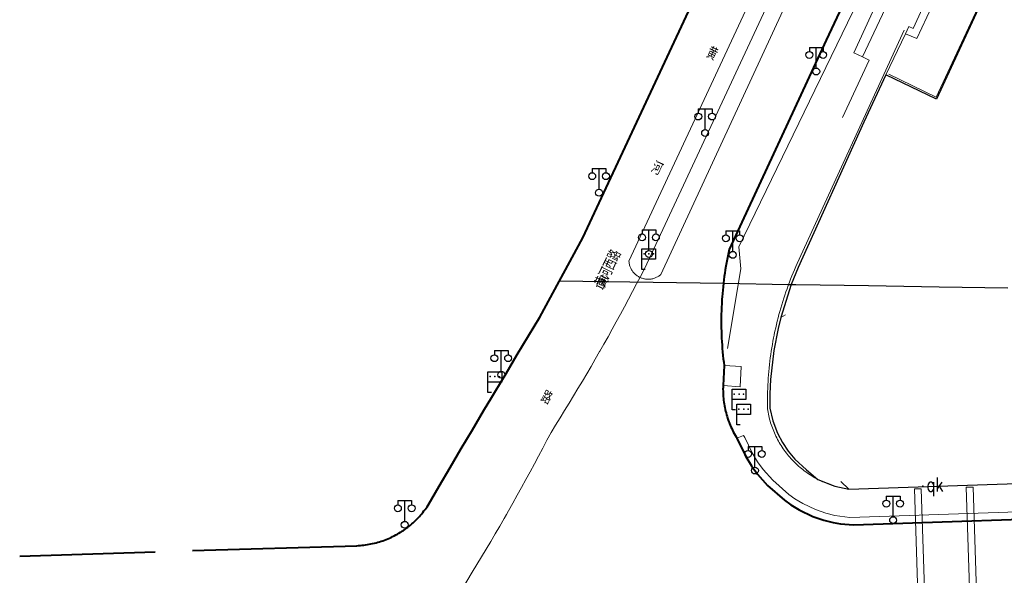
# Model space of a CAD drawing. Extents: x 39508475 to 39522402, y 3783947 to 3795549.
# Tile 224 of 256: x 39517695 to 39517838, y 3791662 to 3791742. Entities that reach past the tile are written whole.
import ezdxf
from ezdxf.enums import TextEntityAlignment as Align

# ---------------------------------------------------------------- set-up
doc = ezdxf.new("R2010")
doc.units = 0
doc.header["$PDSIZE"] = 0.2
doc.layers.get('0').update_dxf_attribs({"linetype": 'CONTINUOUS'})
for name, color, linetype in [('DLSS', 4, 'CONTINUOUS'), ('JCDL_DMX_F', 30, 'CONTINUOUS'), ('JCDL_JMDD_F', 231, 'CONTINUOUS'), ('JCDL_JMDX_F', 231, 'CONTINUOUS'), ('JCDL_JT_ZJ', 100, 'CONTINUOUS'), ('JCDL_ZBM', 3, 'CONTINUOUS'), ('SXSS', 5, 'CONTINUOUS'), ('zdh', 7, 'CONTINUOUS'), ('断面线', 2, 'CONTINUOUS')]:
    doc.layers.add(name, color=color, linetype=linetype)
for name, color, linetype, lineweight in [('JCDL_JMDX', 1, 'CONTINUOUS', 0), ('JCDL_ZBX', 3, 'CONTINUOUS', 0), ('TEXTL_ZJ', 7, 'CONTINUOUS', 0)]:
    doc.layers.add(name, color=color, linetype=linetype, lineweight=lineweight)
doc.styles.add('HZ', font='rs', dxfattribs={"width": 0.8, "bigfont": 'hztxt'})
doc.linetypes.add('10422', pattern='A,2,[150,AAA.SHX,S=1,R=0,X=0,Y=1],2,[177,AAA.SHX,S=1,R=0,X=0,Y=0.8],1e-09', length=4)
doc.linetypes.add('X19', pattern='A,4.5,[145,symbolx.shx,S=1,R=0,X=0,Y=1],4.5,-0.5,[146,symbolx.shx,S=1,R=0,X=0,Y=0],-0.5', length=10)
doc.linetypes.add('X35', pattern='A,2,[150,AAA.SHX,S=1,R=0,X=0,Y=1],2,[177,AAA.SHX,S=1,R=0,X=0,Y=0.8],1e-09', length=4)
doc.linetypes.add('X49', pattern='A,0,[5,symbolt.shx,S=1,R=0,X=0,Y=0],-10', length=10)
doc.linetypes.add('X7', pattern='A,6,-1.333,[149,symbolx.shx,S=0.25,R=0,X=0,Y=0],-1.333,[149,symbolx.shx,S=0.25,R=0,X=0,Y=0],-1.333', length=9.999)

# ---------------------------------------------------------------- blocks, each defined once
blk = doc.blocks.new('3521000')
at = {"color": 0}
for p, q in [((-1, 3.5), (1, 3.5)), ((0, 0.5), (0, 3.5))]:
    blk.add_line(p, q, dxfattribs=at)
at = {"color": 0, "linetype": 'Continuous', "flags": 128}
for points in [[(-1, 3.5), (-1, 2.9)], [(1, 3.5), (1, 2.9)]]:
    blk.add_lwpolyline(points, dxfattribs=at)
at = {"color": 0}
for centre in [(-1, 2.4), (1, 2.4), (0, 0)]:
    blk.add_circle(centre, 0.5, dxfattribs=at)
blk = doc.blocks.new('3812000')
at = {"color": 0, "linetype": 'Continuous'}
for p, q in [((0, 3), (2, 3)), ((0, 0), (0, 3)), ((2, 3), (2, 1.5)), ((2, 1.5), (0, 1.5)), ((0.5, 0), (0, 0))]:
    blk.add_line(p, q, dxfattribs=at)
for p in [(0.31, 2.28), (1.01, 2.28), (1.67, 2.27)]:
    blk.add_point(p, dxfattribs=at)

msp = doc.modelspace()

# ---------------------------------------------------------------- linework, layer by layer
at = {"layer": 'DLSS', "linetype": 'Continuous'}
for q in [(39517922.69856, 3791677.75862), (39517813.7803, 3791675.23276)]:
    msp.add_line((39517814.949, 3791674.14), q, dxfattribs=at)
at = {"layer": 'DLSS', "linetype": 'Continuous', "lineweight": 40}
for points in [[(39517750, 3791667.96099), (39517750.08584, 3791668.01554), (39517750.30025, 3791668.15785), (39517750.51181, 3791668.30437), (39517750.72042, 3791668.45506), (39517750.926, 3791668.60986), (39517751.12847, 3791668.76871), (39517751.32775, 3791668.93153), (39517751.52377, 3791669.09827), (39517751.71644, 3791669.26887), (39517751.90569, 3791669.44325), (39517752.09145, 3791669.62135), (39517752.27364, 3791669.8031), (39517752.4522, 3791669.98842), (39517752.62704, 3791670.17724), (39517752.79811, 3791670.3695), (39517752.96533, 3791670.5651), (39517753.12864, 3791670.76399), (39517753.28798, 3791670.96607), (39517753.44328, 3791671.17127), (39517753.59448, 3791671.37951), (39517753.74153, 3791671.5907), (39517753.884, 3791671.805), (39517755.48912, 3791674.54453), (39517757.09857, 3791677.28152), (39517758.71201, 3791680.01615), (39517760.32944, 3791682.74842), (39517761.95087, 3791685.47833), (39517763.149, 3791687.48901), (39517763.57627, 3791688.20586), (39517765.20566, 3791690.93103), (39517766.83902, 3791693.65381), (39517768.47636, 3791696.3742), (39517770.118, 3791699.092), (39517776.353, 3791710.609), (39517794.72375, 3791750)], [(39517816.67861, 3791750), (39517811.677, 3791739.28), (39517797.598, 3791708.91299), (39517797.49049, 3791708.42607), (39517797.38851, 3791707.93797), (39517797.29165, 3791707.44882), (39517797.19992, 3791706.95868), (39517797.11333, 3791706.4676), (39517797.0319, 3791705.97565), (39517796.95562, 3791705.48287), (39517796.88451, 3791704.98932), (39517796.81858, 3791704.49505), (39517796.75782, 3791704.00012), (39517796.70226, 3791703.50457), (39517796.6519, 3791703.00848), (39517796.60673, 3791702.51188), (39517796.56677, 3791702.01483), (39517796.54328, 3791701.68051), (39517796.53203, 3791701.5174), (39517796.50249, 3791701.01962), (39517796.47817, 3791700.52157), (39517796.45908, 3791700.02329), (39517796.4452, 3791699.52483), (39517796.43655, 3791699.02626), (39517796.43313, 3791698.52762), (39517796.43493, 3791698.02898), (39517796.44195, 3791697.53038), (39517796.4542, 3791697.03188), (39517796.47167, 3791696.53354), (39517796.49437, 3791696.03541), (39517796.52228, 3791695.53754), (39517796.5554, 3791695.04), (39517796.59374, 3791694.54282), (39517796.63729, 3791694.04608), (39517796.68604, 3791693.54982), (39517796.73998, 3791693.0541), (39517796.79912, 3791692.55897), (39517796.86387, 3791692.06455), (39517796.70401, 3791689.167), (39517796.69553, 3791688.89923), (39517796.69281, 3791688.63134), (39517796.69541, 3791688.36345), (39517796.70333, 3791688.09567), (39517796.71655, 3791687.82809), (39517796.73509, 3791687.56084), (39517796.75893, 3791687.294), (39517796.78806, 3791687.02768), (39517796.82247, 3791686.762), (39517796.86214, 3791686.49705), (39517796.90707, 3791686.23294), (39517796.95723, 3791685.96978), (39517797.0126, 3791685.70766), (39517797.07316, 3791685.4467), (39517797.1389, 3791685.18699), (39517797.20977, 3791684.92863), (39517797.28576, 3791684.67173), (39517797.36683, 3791684.41639), (39517797.45295, 3791684.16271), (39517797.54409, 3791683.91078), (39517797.58824, 3791683.79533), (39517797.64021, 3791683.66072), (39517797.74128, 3791683.41261), (39517797.84725, 3791683.16656), (39517797.95808, 3791682.92266), (39517798.07374, 3791682.68101), (39517798.19416, 3791682.4417), (39517798.31931, 3791682.20483), (39517798.44914, 3791681.97049), (39517798.5836, 3791681.73877), (39517798.723, 3791681.51)], [(39517798.723, 3791681.51), (39517800.004, 3791678.869), (39517800.84405, 3791677.51975), (39517801.71501, 3791676.331), (39517803.16623, 3791674.68516), (39517805.62666, 3791672.51488), (39517806.537, 3791671.852), (39517807.75724, 3791671.12508), (39517809.73899, 3791670.18801), (39517811.30781, 3791669.64909), (39517812.70147, 3791669.30529), (39517813.73529, 3791669.12738), (39517815.62876, 3791668.96471), (39517927.25911, 3791672.70785)], [(39517719.693, 3791665.22901), (39517743.544, 3791665.93201), (39517743.80103, 3791665.94462), (39517744.05773, 3791665.96275), (39517744.31403, 3791665.98596), (39517744.56981, 3791666.01425), (39517744.82498, 3791666.04761), (39517745.07944, 3791666.08601), (39517745.33309, 3791666.12946), (39517745.58583, 3791666.17792), (39517745.83756, 3791666.23138), (39517746.08818, 3791666.28983), (39517746.33759, 3791666.35323), (39517746.5857, 3791666.42156), (39517746.8324, 3791666.49479), (39517747.0776, 3791666.5729), (39517747.32121, 3791666.65586), (39517747.56312, 3791666.74363), (39517747.80325, 3791666.83618), (39517748.04149, 3791666.93347), (39517748.27776, 3791667.03546), (39517748.51196, 3791667.14212), (39517748.744, 3791667.25339), (39517748.97379, 3791667.36925), (39517748.98399, 3791667.37501), (39517749.20124, 3791667.48964), (39517749.42625, 3791667.61451), (39517749.64875, 3791667.74382), (39517749.86864, 3791667.87751), (39517750, 3791667.96099)], [(39517694.6106, 3791664.41331), (39517714.277, 3791665.035)]]:
    msp.add_lwpolyline(points, dxfattribs=at)
at = {"layer": 'DLSS', "linetype": 'X7', "lineweight": 0}
msp.add_lwpolyline([(39517804.57163, 3791747.4566), (39517785.28942, 3791706.11124), (39517784.72031, 3791705.00632), (39517784.14634, 3791703.90392), (39517783.5679, 3791702.80385), (39517782.98499, 3791701.70615), (39517782.39763, 3791700.61082), (39517781.80582, 3791699.51788), (39517781.20958, 3791698.42736), (39517780.60892, 3791697.33927), (39517780.00384, 3791696.25363), (39517779.39436, 3791695.17045), (39517778.80562, 3791694.13467), (39517778.78048, 3791694.08976), (39517778.16222, 3791693.01157), (39517777.53958, 3791691.9359), (39517776.91258, 3791690.86277), (39517776.28123, 3791689.7922), (39517775.64553, 3791688.7242), (39517775.0055, 3791687.65878), (39517774.36115, 3791686.59598), (39517773.71249, 3791685.5358), (39517773.05952, 3791684.47827), (39517772.40227, 3791683.4234), (39517771.74038, 3791682.37143), (39517771.14456, 3791681.22266), (39517770.54368, 3791680.07653), (39517769.93813, 3791678.93285), (39517769.32794, 3791677.79165), (39517768.7131, 3791676.65295), (39517768.09363, 3791675.51675), (39517767.46954, 3791674.38309), (39517766.84084, 3791673.25198), (39517766.20755, 3791672.12344), (39517765.56966, 3791670.99748), (39517765.24914, 3791670.43663), (39517764.92719, 3791669.87413), (39517764.28015, 3791668.75341), (39517763.62856, 3791667.63533), (39517762.97242, 3791666.51991), (39517762.31174, 3791665.40718), (39517761.64654, 3791664.29714), (39517760.97682, 3791663.18982), (39517760.30223, 3791662.08547), (39517755.73934, 3791654.41484)], dxfattribs=at)
at = {"layer": 'DLSS', "linetype": 'Continuous', "lineweight": 0}
for points in [[(39517928.39468, 3791673.82057), (39517815.08388, 3791670.03787), (39517812.91652, 3791670.3337), (39517811.6047, 3791670.65733), (39517810.11775, 3791671.16811), (39517808.26415, 3791672.04529), (39517807.11595, 3791672.72931), (39517806.26986, 3791673.3454), (39517803.91699, 3791675.4199), (39517802.53883, 3791676.98242), (39517801.7151, 3791678.10658), (39517800.91528, 3791679.39083), (39517799.84019, 3791681.60932), (39517799.68969, 3791681.91989), (39517798.723, 3791681.51)], [(39517825.61814, 3791639.15889), (39517826.61758, 3791639.19229), (39517825.4811, 3791674.19353), (39517824.48167, 3791674.15998), (39517825.61814, 3791639.15889)], [(39517831.99731, 3791674.41237), (39517832.99675, 3791674.44594), (39517834.13326, 3791639.44344), (39517833.13381, 3791639.41004), (39517831.99731, 3791674.41237)]]:
    msp.add_lwpolyline(points, dxfattribs=at)
at = {"layer": 'JCDL_DMX_F', "color": 3, "linetype": 'X35', "lineweight": 0}
for points in [[(39517820.309, 3791734.23999), (39517823.20101, 3791740.205)], [(39517814.05, 3791728.07401), (39517817.925, 3791736.381), (39517816.93899, 3791736.84401)]]:
    msp.add_lwpolyline(points, dxfattribs=at)
at = {"layer": 'JCDL_JMDX', "color": 6, "linetype": 'Continuous', "lineweight": 0}
for points in [[(39517823.11236, 3791750), (39517816.93899, 3791736.84401), (39517815.671, 3791737.465), (39517821.44938, 3791750)], [(39517823.20101, 3791740.205), (39517824.843, 3791739.512), (39517827.71501, 3791745.73699), (39517826.028, 3791746.377), (39517825.5926, 3791745.42202), (39517826.198, 3791745.146), (39517824.304, 3791740.989), (39517823.67773, 3791741.2567), (39517823.20101, 3791740.205)], [(39517796.70401, 3791689.167), (39517796.86387, 3791692.06455), (39517799.33234, 3791691.92834), (39517799.16899, 3791688.968), (39517796.70401, 3791689.167)]]:
    msp.add_lwpolyline(points, dxfattribs=at)
at = {"layer": 'JCDL_JMDX', "color": 6, "linetype": 'X19', "lineweight": 0}
for points in [[(39517820.765, 3791734.359), (39517827.65901, 3791731.02001), (39517836.004, 3791749.00301), (39517833.93524, 3791750)], [(39517807.46799, 3791706.878), (39517822.985, 3791740.746)], [(39517814.949, 3791674.14), (39517814.68998, 3791674.17748), (39517814.43178, 3791674.22026), (39517814.17444, 3791674.26793), (39517813.91804, 3791674.32045), (39517813.66269, 3791674.37782), (39517813.40847, 3791674.44001), (39517813.15547, 3791674.50701), (39517812.90378, 3791674.57878), (39517812.6535, 3791674.6553), (39517812.40471, 3791674.73655), (39517812.1575, 3791674.82249), (39517811.91197, 3791674.91309), (39517811.66819, 3791675.00833), (39517811.42626, 3791675.10816), (39517811.18626, 3791675.21256), (39517810.94828, 3791675.32148), (39517810.71241, 3791675.43488), (39517810.47872, 3791675.55273), (39517810.24731, 3791675.67498), (39517810.01825, 3791675.80159), (39517809.79164, 3791675.93252), (39517809.56753, 3791676.06771), (39517809.34603, 3791676.20711), (39517809.12721, 3791676.35069), (39517808.91114, 3791676.49838), (39517808.69791, 3791676.65014), (39517808.48759, 3791676.8059), (39517808.28026, 3791676.96562), (39517808.07599, 3791677.12923), (39517807.87485, 3791677.29668), (39517807.67691, 3791677.46791), (39517807.48225, 3791677.64286), (39517807.29094, 3791677.82145), (39517807.10305, 3791678.00364), (39517807.07032, 3791678.03666), (39517806.91863, 3791678.18935), (39517806.73777, 3791678.37852), (39517806.56051, 3791678.57108), (39517806.38694, 3791678.76696), (39517806.2171, 3791678.96609), (39517806.05106, 3791679.1684), (39517805.88889, 3791679.37381), (39517805.73062, 3791679.58226), (39517805.57634, 3791679.79367), (39517805.42608, 3791680.00796), (39517805.27991, 3791680.22505), (39517805.13787, 3791680.44488), (39517805.00002, 3791680.66735), (39517804.8664, 3791680.89239), (39517804.73707, 3791681.11992), (39517804.61207, 3791681.34986), (39517804.49144, 3791681.58212), (39517804.37523, 3791681.81663), (39517804.26348, 3791682.05329), (39517804.15624, 3791682.29203), (39517804.05352, 3791682.53275), (39517803.95539, 3791682.77537), (39517803.86186, 3791683.01981), (39517803.77298, 3791683.26598), (39517803.68877, 3791683.51378), (39517803.60927, 3791683.76313), (39517803.53451, 3791684.01395), (39517803.4645, 3791684.26613), (39517803.39928, 3791684.51959), (39517803.33887, 3791684.77425), (39517803.2833, 3791685.03), (39517803.23257, 3791685.28675), (39517803.18671, 3791685.54442), (39517803.14615, 3791685.80298), (39517803.13891, 3791686.29588), (39517803.13704, 3791686.78883), (39517803.14013, 3791687.28178), (39517803.14816, 3791687.77466), (39517803.16116, 3791688.26745), (39517803.1791, 3791688.76008), (39517803.202, 3791689.2525), (39517803.22985, 3791689.74467), (39517803.26264, 3791690.23653), (39517803.30037, 3791690.72804), (39517803.34304, 3791691.21915), (39517803.39065, 3791691.7098), (39517803.44318, 3791692.19995), (39517803.50064, 3791692.68954), (39517803.56302, 3791693.17854), (39517803.63031, 3791693.66688), (39517803.70251, 3791694.15452), (39517803.7796, 3791694.64141), (39517803.86158, 3791695.1275), (39517803.94845, 3791695.61274), (39517804.04018, 3791696.09708), (39517804.12083, 3791696.50029), (39517804.13678, 3791696.58048), (39517804.23824, 3791697.06288), (39517804.34454, 3791697.54424), (39517804.45567, 3791698.02451), (39517804.57162, 3791698.50363), (39517804.69239, 3791698.98157), (39517804.81795, 3791699.45826), (39517804.94829, 3791699.93367), (39517805.08341, 3791700.40775), (39517805.22329, 3791700.88044), (39517805.36791, 3791701.35171), (39517805.51726, 3791701.82149), (39517805.67133, 3791702.28975), (39517805.83009, 3791702.75644), (39517805.99354, 3791703.22151), (39517806.16165, 3791703.68492), (39517806.33441, 3791704.14661), (39517806.51181, 3791704.60654), (39517806.69382, 3791705.06466), (39517806.88042, 3791705.52093), (39517807.0716, 3791705.97531), (39517807.26734, 3791706.42774), (39517807.46799, 3791706.878)]]:
    msp.add_lwpolyline(points, dxfattribs=at)
at = {"layer": 'JCDL_JMDX_F', "linetype": 'Continuous', "lineweight": 0}
for points in [[(39517787.65699, 3791705.267), (39517787.56528, 3791705.19086), (39517787.47014, 3791705.11903), (39517787.37202, 3791705.05132), (39517787.2711, 3791704.98786), (39517787.16758, 3791704.92876), (39517787.06162, 3791704.87412), (39517786.95344, 3791704.82405), (39517786.84322, 3791704.77864), (39517786.73116, 3791704.73797), (39517786.61747, 3791704.70211), (39517786.50235, 3791704.67113), (39517786.38602, 3791704.64509), (39517786.26869, 3791704.62403), (39517786.15056, 3791704.60799), (39517786.03186, 3791704.597), (39517785.91279, 3791704.59108), (39517785.79359, 3791704.59025), (39517785.67445, 3791704.59449), (39517785.55561, 3791704.60381), (39517785.43727, 3791704.61819), (39517785.31965, 3791704.6376), (39517785.20296, 3791704.66201), (39517785.08742, 3791704.69137), (39517784.97324, 3791704.72563), (39517784.86062, 3791704.76472), (39517784.74977, 3791704.80858), (39517784.6409, 3791704.85713), (39517784.53419, 3791704.91027), (39517784.50001, 3791704.929), (39517784.42984, 3791704.96792), (39517784.32805, 3791705.02996), (39517784.22899, 3791705.09628), (39517784.13285, 3791705.16677), (39517784.0398, 3791705.24129), (39517783.95002, 3791705.31971), (39517783.86365, 3791705.40188), (39517783.78087, 3791705.48767), (39517783.70183, 3791705.5769), (39517783.62666, 3791705.66942), (39517783.5555, 3791705.76507), (39517783.48848, 3791705.86366), (39517783.42573, 3791705.96501), (39517783.36735, 3791706.06895), (39517783.31346, 3791706.17529), (39517783.26415, 3791706.28382), (39517783.21952, 3791706.39436), (39517783.17963, 3791706.5067), (39517783.14458, 3791706.62064), (39517783.11441, 3791706.73597), (39517783.08918, 3791706.85248), (39517783.06895, 3791706.96996), (39517783.05374, 3791707.0882), (39517783.04401, 3791707.207), (39517800.918, 3791745.658)], [(39517805.374, 3791743.54099), (39517787.65699, 3791705.267)], [(39517805.06998, 3791699.02646), (39517805.75705, 3791699.43625)]]:
    msp.add_lwpolyline(points, dxfattribs=at)
at = {"layer": 'JCDL_ZBM', "linetype": 'Continuous', "lineweight": 0}
msp.add_lwpolyline([(39517805.374, 3791743.54099), (39517787.65699, 3791705.267), (39517787.56528, 3791705.19086), (39517787.47014, 3791705.11903), (39517787.37202, 3791705.05132), (39517787.2711, 3791704.98786), (39517787.16758, 3791704.92876), (39517787.06162, 3791704.87412), (39517786.95344, 3791704.82405), (39517786.84322, 3791704.77864), (39517786.73116, 3791704.73797), (39517786.61747, 3791704.70211), (39517786.50235, 3791704.67113), (39517786.38602, 3791704.64509), (39517786.26869, 3791704.62403), (39517786.15056, 3791704.60799), (39517786.03186, 3791704.597), (39517785.91279, 3791704.59108), (39517785.79359, 3791704.59025), (39517785.67445, 3791704.59449), (39517785.55561, 3791704.60381), (39517785.43727, 3791704.61819), (39517785.31965, 3791704.6376), (39517785.20296, 3791704.66201), (39517785.08742, 3791704.69137), (39517784.97324, 3791704.72563), (39517784.86062, 3791704.76472), (39517784.74977, 3791704.80858), (39517784.6409, 3791704.85713), (39517784.53419, 3791704.91027), (39517784.50001, 3791704.929), (39517784.42984, 3791704.96792), (39517784.32805, 3791705.02996), (39517784.22899, 3791705.09628), (39517784.13285, 3791705.16677), (39517784.0398, 3791705.24129), (39517783.95002, 3791705.31971), (39517783.86365, 3791705.40188), (39517783.78087, 3791705.48767), (39517783.70183, 3791705.5769), (39517783.62666, 3791705.66942), (39517783.5555, 3791705.76507), (39517783.48848, 3791705.86366), (39517783.42573, 3791705.96501), (39517783.36735, 3791706.06895), (39517783.31346, 3791706.17529), (39517783.26415, 3791706.28382), (39517783.21952, 3791706.39436), (39517783.17963, 3791706.5067), (39517783.14458, 3791706.62064), (39517783.11441, 3791706.73597), (39517783.08918, 3791706.85248), (39517783.06895, 3791706.96996), (39517783.05374, 3791707.0882), (39517783.04401, 3791707.207), (39517800.918, 3791745.658)], dxfattribs=at)
at = {"layer": 'JCDL_ZBX', "color": 114, "linetype": 'X49', "lineweight": 0, "true_color": 0x009944}
msp.add_lwpolyline([(39517818.71108, 3791750), (39517798.99699, 3791709.31701), (39517799.303, 3791706.10201), (39517797.368, 3791694.566)], dxfattribs=at)
at = {"layer": 'SXSS', "linetype": '10422', "flags": 128}
msp.add_lwpolyline([(39518066.48397, 3792610.17557), (39518069.11135, 3792564.70101), (39518071.271, 3792527.322), (39518074.563, 3792527.428), (39518074.75801, 3792509.63), (39518075.247, 3792509.28701), (39518074.946, 3792503.19899), (39518075.35599, 3792500.024), (39518074.845, 3792499.37501), (39518075.15, 3792493.57501), (39518073.94, 3792481.322), (39518070.69, 3792481.663), (39518067.01199, 3792448.68499), (39518066.568, 3792448.66999), (39518066.364, 3792447.48299), (39518065.438, 3792447.576), (39518063.33748, 3792427.65148), (39518064.337, 3792427.505), (39518064.17299, 3792426.38596), (39518063.49515, 3792418.44057), (39518061.66624, 3792405.90332), (39518058.91845, 3792393.9697), (39518056.73001, 3792386.10401), (39518055.765, 3792386.366), (39518053.88299, 3792380.449), (39518054.88, 3792380.12799), (39518051.974, 3792372.078), (39518041.25, 3792346.241), (39518042.277, 3792340.292), (39518043.271, 3792340.32599), (39518043.432, 3792339.353), (39518042.441, 3792339.19001), (39518042.981, 3792335.281), (39518044.886, 3792335.452), (39518045.02001, 3792334.542), (39518043.093, 3792334.249), (39518043.57301, 3792330.327), (39518046.50001, 3792330.752), (39518046.676, 3792329.778), (39518043.75, 3792329.236), (39518043.97099, 3792325.533), (39518032.55112, 3792324.11784), (39518027.29657, 3792311.22014), (39518001.97381, 3792250), (39517986.656, 3792214.063), (39517985.69789, 3792214.45658), (39517978.50359, 3792194.86101), (39517979.963, 3792194.419), (39517976.348, 3792182.806), (39517979.37701, 3792181.68299), (39517973.916, 3792164.33001), (39517973.48299, 3792164.456), (39517970.848, 3792156.20101), (39517971.288, 3792156.039), (39517965.793, 3792138.681), (39517962.77, 3792139.66101), (39517953.77963, 3792108.4056), (39517950.594, 3792103.11501), (39517917.94639, 3792000), (39517896.535, 3791935.095), (39517899.64601, 3791933.97), (39517893.89, 3791916.751), (39517893.46599, 3791916.876), (39517890.66999, 3791908.643), (39517891.11299, 3791908.454), (39517885.368, 3791891.196), (39517882.34501, 3791892.265), (39517864.22119, 3791838.18538), (39517856.322, 3791814.615), (39517856.45855, 3791814.63613), (39517856.61321, 3791814.64693), (39517856.80861, 3791814.64347), (39517857.14464, 3791814.59126), (39517857.28702, 3791814.54977), (39517857.55754, 3791814.43724), (39517857.72716, 3791814.34018), (39517857.8862, 3791814.22661), (39517858.03306, 3791814.09767), (39517858.2273, 3791813.87832), (39517858.4712, 3791813.45622), (39517858.56424, 3791813.1784), (39517858.62167, 3791812.79902), (39517858.57134, 3791812.25023), (39517858.46639, 3791811.93385), (39517858.29676, 3791811.6199), (39517858.12755, 3791811.40154), (39517857.87653, 3791811.16718), (39517857.63286, 3791811.00449), (39517857.33289, 3791810.86699), (39517857.06686, 3791810.79257), (39517856.69864, 3791810.75358), (39517856.50336, 3791810.76116), (39517856.02704, 3791810.86495), (39517855.8463, 3791810.93929), (39517855.61086, 3791811.07042), (39517855.29101, 3791811.333), (39517848.938, 3791796.05499), (39517828.909, 3791752.696), (39517836.195, 3791749.13201), (39517827.69, 3791730.738), (39517820.309, 3791734.23999), (39517817.138, 3791727.366), (39517807.589, 3791706.28701), (39517806.59415, 3791703.83693), (39517805.06998, 3791699.02646), (39517804.68993, 3791697.46349), (39517804.07626, 3791694.23482), (39517803.61131, 3791690.06569), (39517803.51401, 3791687.96996), (39517803.508, 3791685.87201), (39517803.94868, 3791684.03143), (39517804.62692, 3791682.2645), (39517805.3323, 3791680.92429), (39517806.17407, 3791679.66528), (39517807.14301, 3791678.50127), (39517808.81117, 3791676.96109), (39517810.47872, 3791675.55273), (39517812.90378, 3791674.57878), (39517814.949, 3791674.14)], dxfattribs=at)
at = {"layer": 'zdh', "linetype": 'Continuous'}
msp.add_point((39517825.71, 3791674.554, 40.733), dxfattribs=at)
at = {"layer": '断面线', "color": 1, "flags": 128}
msp.add_lwpolyline([(39517772.96613, 3791704.35293), (39517796.75782, 3791704.00012), (39517806.22068, 3791703.84266), (39517806.59415, 3791703.83693), (39517807.25223, 3791703.82683), (39517817.81342, 3791703.66477), (39517828.06411, 3791703.50748), (39517838.02509, 3791703.35463)], dxfattribs=at)

# ---------------------------------------------------------------- block references
at = {"layer": 'JCDL_JMDD_F'}
for name, p in [('3521000', (39517810.22699, 3791734.734)), ('3521000', (39517794.101, 3791725.8)), ('3521000', (39517778.70989, 3791717.14768)), ('3521000', (39517785.94955, 3791708.26462)), ('3521000', (39517798.11099, 3791708.13201)), ('3812000', (39517784.921, 3791705.98601)), ('3521000', (39517764.5061, 3791690.73225)), ('3812000', (39517762.57099, 3791688.179)), ('3812000', (39517798.015, 3791685.648)), ('3812000', (39517798.70201, 3791683.451)), ('3521000', (39517801.324, 3791676.838)), ('3521000', (39517750.50001, 3791668.966)), ('3521000', (39517821.392, 3791669.641))]:
    msp.add_blockref(name, p, dxfattribs=at)

# ---------------------------------------------------------------- texts
at = {"layer": 'JCDL_JT_ZJ', "linetype": 'Continuous', "lineweight": 0, "style": 'HZ', "width": 0.8}
for s, p in [('黄', (39517793.8589, 3791736.3624)), ('河', (39517785.8521, 3791719.7253)), ('西', (39517777.8453, 3791703.0882)), ('路', (39517769.8386, 3791686.4511))]:
    msp.add_text(s, height=1.8, rotation=334.3003845, dxfattribs=at).set_placement(p, align=Align.BOTTOM_LEFT)
at = {"layer": 'TEXTL_ZJ', "style": 'HZ', "width": 0.8}
msp.add_text('黄河西路', height=1.8, rotation=64.3003804, dxfattribs=at).set_placement((39517780.0412, 3791702.92844), align=Align.BOTTOM_LEFT)
at = {"layer": 'zdh', "linetype": 'Continuous', "style": 'HZ', "width": 0.8}
msp.add_text('qk', height=2, dxfattribs=at).set_placement((39517826.21, 3791673.804, 40.733))

doc.saveas('drawing.dxf')
